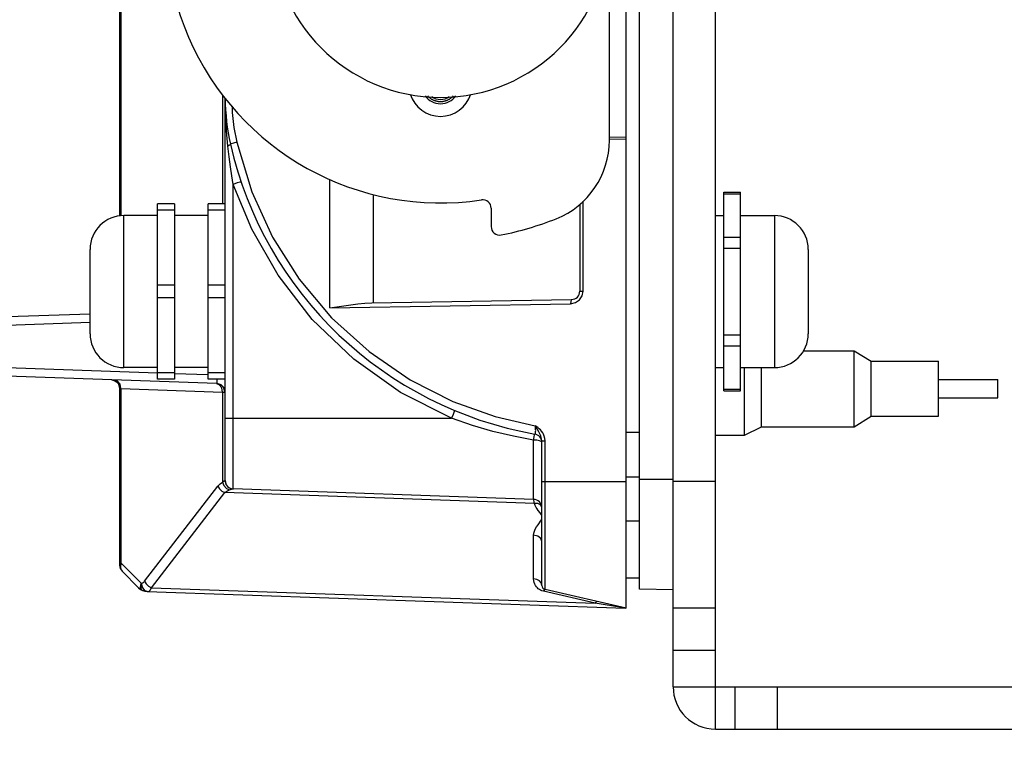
# Model space of a CAD drawing. Header units: millimetres. Extents: x 26456 to 27930, y -18123 to -17119.
# Tile 67 of 96: x 27055 to 27171, y -17448 to -17361. Entities that reach past the tile are written whole.
import ezdxf

# ---------------------------------------------------------------- set-up
doc = ezdxf.new("R2010")
doc.units = ezdxf.units.MM
doc.linetypes.add('ACAD_ISO02W100', pattern=[15, 12, -3])
doc.linetypes.add('HIDDEN', pattern=[0.2, 0.1, -0.1])
for name, color, linetype in [('HG1-Y31201-Y31202HIDDEN_LINE', 7, 'Continuous'), ('HG1-Y31201-Y31202SOLIDLINE', 7, 'Continuous'), ('LA40104-023-042SOLIDLINE', 7, 'Continuous'), ('LJ-Y31201-29SOLIDLINE', 7, 'Continuous'), ('LJ-Y31202-13SOLIDLINE', 7, 'Continuous'), ('Y31201-Y31202-PP-28_2SOLIDLINE', 7, 'Continuous'), ('Y31201-Y31202-PP-40_22SOLIDLINE', 7, 'Continuous'), ('Y31201-Y31202-PP-42_2SOLIDLINE', 7, 'Continuous'), ('Y31201-Y31202-PP-77_2SOLIDLINE', 7, 'Continuous'), ('图层2', 7, 'ACAD_ISO02W100')]:
    doc.layers.add(name, color=color, linetype=linetype)
doc.styles.add('STYLE1', font='txt.shx')
doc.dimstyles.new('11', dxfattribs={"dimtxt": 7, "dimasz": 6, "dimexe": 1.25, "dimexo": 0.625, "dimgap": 2, "dimtad": 1, "dimtxsty": 'STYLE1', "dimcen": 2.5, "dimclrd": 3, "dimclre": 3, "dimclrt": 3, "dimadec": 0, "dimazin": 0, "dimtfac": 1, "dimtmove": 0, "dimatfit": 3, "dimfxl": 1, "dimarcsym": 0})

# ---------------------------------------------------------------- blocks, each defined once
blk = doc.blocks.new('*D4')
at = {"layer": 'Defpoints', "color": 0, "linetype": 'ByBlock', "transparency": 16777216}
for p in [(27296.16, -17182.92), (27108.71, -17350.1), (27296.16, -17402.26)]:
    blk.add_point(p, dxfattribs=at)
at = {"layer": '图层2', "color": 3, "linetype": 'ByBlock', "lineweight": -2, "transparency": 16777216}
for p, q in [((27108.71, -17348.85), (27108.71, -17180.42)), ((27296.16, -17401.01), (27296.16, -17180.42)), ((27120.71, -17182.92), (27284.16, -17182.92))]:
    blk.add_line(p, q, dxfattribs=at)
at = {"layer": '图层2', "color": 3, "linetype": 'ByBlock', "transparency": 16777216}
for points in [[(27120.71, -17180.92), (27120.71, -17184.92), (27108.71, -17182.92)], [(27284.16, -17180.92), (27284.16, -17184.92), (27296.16, -17182.92)]]:
    blk.add_solid(points, dxfattribs=at)
at = {"layer": '图层2', "color": 3, "linetype": 'ByBlock', "transparency": 16777216, "insert": (27189.34, -17170.75), "char_height": 14, "attachment_point": 5, "style": 'STYLE1'}
blk.add_mtext('187,5mm [7,380in]', dxfattribs=at)
blk = doc.blocks.new('*D5')
at = {"layer": 'Defpoints', "color": 0, "linetype": 'ByBlock', "transparency": 16777216}
for p in [(27088.71, -17205.1), (27020.41, -17350.1), (27108.71, -17350.1)]:
    blk.add_point(p, dxfattribs=at)
at = {"layer": '图层2', "color": 3, "linetype": 'ByBlock', "lineweight": -2, "transparency": 16777216}
for p, q in [((27087.46, -17205.1), (27017.91, -17205.1)), ((27020.41, -17217.1), (27020.41, -17338.1)), ((27107.46, -17350.1), (27017.91, -17350.1)), ((27020.41, -17350.1), (27020.41, -17542.77))]:
    blk.add_line(p, q, dxfattribs=at)
at = {"layer": '图层2', "color": 3, "linetype": 'ByBlock', "transparency": 16777216}
for points in [[(27018.41, -17217.1), (27022.41, -17217.1), (27020.41, -17205.1)], [(27018.41, -17338.1), (27022.41, -17338.1), (27020.41, -17350.1)]]:
    blk.add_solid(points, dxfattribs=at)
at = {"layer": '图层2', "color": 3, "linetype": 'ByBlock', "transparency": 16777216, "insert": (27008.24, -17452.43), "char_height": 14, "attachment_point": 5, "rotation": 90, "style": 'STYLE1'}
blk.add_mtext('145mm [5,709in]', dxfattribs=at)
blk = doc.blocks.new('*D10')
at = {"layer": 'Defpoints', "color": 0, "linetype": 'ByBlock', "transparency": 16777216}
for p in [(27046.41, -17402.11), (27296.16, -17403.51), (27296.16, -17483.86)]:
    blk.add_point(p, dxfattribs=at)
at = {"layer": '图层2', "color": 3, "linetype": 'ByBlock', "lineweight": -2, "transparency": 16777216}
for p, q in [((27046.41, -17403.36), (27046.41, -17486.36)), ((27296.16, -17404.76), (27296.16, -17486.36)), ((27058.41, -17483.86), (27284.16, -17483.86))]:
    blk.add_line(p, q, dxfattribs=at)
at = {"layer": '图层2', "color": 3, "linetype": 'ByBlock', "transparency": 16777216}
for points in [[(27058.41, -17481.86), (27058.41, -17485.86), (27046.41, -17483.86)], [(27284.16, -17481.86), (27284.16, -17485.86), (27296.16, -17483.86)]]:
    blk.add_solid(points, dxfattribs=at)
at = {"layer": '图层2', "color": 3, "linetype": 'ByBlock', "transparency": 16777216, "insert": (27175.93, -17471.69), "char_height": 14, "attachment_point": 5, "style": 'STYLE1'}
blk.add_mtext('249,8mm [9,833in]', dxfattribs=at)

msp = doc.modelspace()

# ---------------------------------------------------------------- linework, layer by layer
at = {"layer": 'HG1-Y31201-Y31202HIDDEN_LINE', "color": 1, "linetype": 'HIDDEN'}
msp.add_lwpolyline([(27102.92, -17369.93), (27102.96, -17369.97), (27103, -17370.01), (27103.04, -17370.06), (27103.09, -17370.1), (27103.14, -17370.14), (27103.19, -17370.18), (27103.24, -17370.22), (27103.3, -17370.26), (27103.35, -17370.3), (27103.41, -17370.33), (27103.47, -17370.36), (27103.52, -17370.39), (27103.58, -17370.42), (27103.64, -17370.45), (27103.7, -17370.47), (27103.77, -17370.49), (27103.83, -17370.51), (27103.89, -17370.53), (27103.96, -17370.55), (27104.02, -17370.56), (27104.08, -17370.57), (27104.15, -17370.58), (27104.21, -17370.59), (27104.28, -17370.59), (27104.34, -17370.6), (27104.41, -17370.6), (27104.47, -17370.6), (27104.54, -17370.59), (27104.61, -17370.59), (27104.67, -17370.58), (27104.74, -17370.57), (27104.8, -17370.56), (27104.86, -17370.55), (27104.93, -17370.53), (27104.99, -17370.51), (27105.05, -17370.49), (27105.11, -17370.47), (27105.17, -17370.45), (27105.23, -17370.42), (27105.29, -17370.39), (27105.35, -17370.36), (27105.41, -17370.33), (27105.47, -17370.3), (27105.52, -17370.26), (27105.57, -17370.22), (27105.63, -17370.18), (27105.68, -17370.14), (27105.73, -17370.1), (27105.78, -17370.06), (27105.82, -17370.01), (27105.86, -17369.97), (27105.9, -17369.93)], dxfattribs=at)
at = {"layer": 'HG1-Y31201-Y31202SOLIDLINE', "color": 7}
for p, q in [((27126.41, -17430.6), (27126.41, -17269.59)), ((27066.41, -17346.96), (27066.41, -17384.14)), ((27066.56, -17346.96), (27066.56, -17384.1)), ((27078.61, -17369.83), (27078.61, -17382.71)), ((27078.91, -17415.47), (27078.91, -17370.23)), ((27126.41, -17375.1), (27124.41, -17375.06)), ((27126.41, -17374.85), (27124.42, -17374.81)), ((27091.31, -17395.03), (27091.31, -17379.78)), ((27082.05, -17385.7), (27079.87, -17380.4)), ((27079.87, -17416.47), (27079.87, -17380.4)), ((27096.49, -17394.45), (27096.49, -17381.62)), ((27120.91, -17382.77), (27120.91, -17393.04)), ((27121.3, -17393.04), (27121.3, -17382.39)), ((27120.91, -17393.04), (27121.3, -17393.04)), ((27121.19, -17393.6), (27121.3, -17393.04)), ((27091.31, -17395.03), (27119.82, -17394.54)), ((27096.26, -17394.45), (27119.93, -17394.04)), ((27119.82, -17394.54), (27120.4, -17394.41)), ((27047.37, -17396.26), (27062.91, -17395.72)), ((27051.23, -17397.12), (27062.91, -17396.72)), ((27070.91, -17402.75), (27051.23, -17402.07)), ((27077.93, -17404), (27047.37, -17402.93)), ((27076.9, -17402.96), (27072.91, -17402.82)), ((27065.95, -17403.71), (27065.47, -17403.56)), ((27066.16, -17403.72), (27065.75, -17403.57)), ((27066.3, -17404.07), (27065.95, -17403.71)), ((27066.46, -17404.08), (27066.16, -17403.72)), ((27066.42, -17404.56), (27066.3, -17404.07)), ((27066.36, -17404.24), (27066.41, -17404.53)), ((27066.56, -17404.57), (27066.46, -17404.08)), ((27077.93, -17404), (27077.94, -17404)), ((27077.94, -17404), (27077.95, -17403.99)), ((27077.96, -17403.67), (27077.96, -17403.49)), ((27066.41, -17404.53), (27066.41, -17425.51)), ((27066.42, -17404.56), (27066.56, -17404.57)), ((27066.56, -17404.57), (27078.61, -17404.99)), ((27066.56, -17404.57), (27066.56, -17425.23)), ((27078.61, -17404.99), (27078.88, -17405)), ((27078.61, -17404.99), (27078.61, -17415.65)), ((27078.91, -17408.1), (27105.73, -17408.1)), ((27115.74, -17409.19), (27115.63, -17408.99)), ((27116.35, -17410.37), (27116.29, -17410.2)), ((27115.44, -17417.72), (27115.44, -17410.68)), ((27116.39, -17410.57), (27116.35, -17410.37)), ((27116.41, -17410.79), (27116.39, -17410.57)), ((27116.41, -17410.79), (27116.8, -17410.79)), ((27116.41, -17427.89), (27116.41, -17410.79)), ((27116.8, -17410.79), (27116.77, -17410.49)), ((27116.8, -17428.38), (27116.8, -17410.79)), ((27069.37, -17427.4), (27078.05, -17416.14)), ((27078.61, -17415.65), (27078.76, -17416.06)), ((27078.88, -17415.47), (27078.91, -17415.47)), ((27078.88, -17415.47), (27079, -17415.96)), ((27079, -17415.96), (27079.35, -17416.33)), ((27116.41, -17415.6), (27126.41, -17415.6)), ((27070.18, -17428.17), (27078.86, -17416.91)), ((27115.53, -17418.19), (27078.86, -17416.91)), ((27079.35, -17416.33), (27079.83, -17416.47)), ((27115.44, -17417.72), (27079.87, -17416.47)), ((27115.47, -17417.73), (27115.47, -17417.72)), ((27115.93, -17418.21), (27115.53, -17418.19)), ((27115.64, -17418.43), (27115.53, -17418.19)), ((27116.25, -17418.36), (27115.93, -17418.21)), ((27116.37, -17418.52), (27116.25, -17418.36)), ((27116.29, -17419.43), (27116.2, -17419.31)), ((27115.44, -17427.13), (27115.44, -17421.95)), ((27116.41, -17422.71), (27116.28, -17422.34)), ((27066.56, -17425.23), (27066.41, -17425.23)), ((27066.56, -17425.23), (27068.96, -17427.62)), ((27066.53, -17425.57), (27066.53, -17425.76)), ((27066.7, -17426.22), (27068.66, -17428.18)), ((27068.95, -17427.62), (27068.86, -17427.88)), ((27068.96, -17427.59), (27068.9, -17427.94)), ((27068.96, -17427.59), (27069.07, -17428.11)), ((27068.86, -17427.88), (27068.83, -17428.1)), ((27068.83, -17428.1), (27068.84, -17428.26)), ((27068.89, -17428.31), (27068.84, -17428.26)), ((27068.9, -17427.94), (27068.92, -17428.2)), ((27068.92, -17428.2), (27068.99, -17428.4)), ((27068.95, -17428.4), (27069.03, -17428.45)), ((27069.07, -17428.11), (27069.36, -17428.48)), ((27069.36, -17428.48), (27069.78, -17428.62)), ((27069.41, -17428.58), (27069.67, -17428.62)), ((27069.67, -17428.62), (27126.31, -17430.59)), ((27070.05, -17428.42), (27070.12, -17428.31)), ((27070.12, -17428.31), (27070.18, -17428.17)), ((27070.18, -17428.17), (27122.73, -17430)), ((27116.61, -17428.59), (27116.41, -17428.53)), ((27122.73, -17430), (27116.61, -17428.59)), ((27126.41, -17430.6), (27116.8, -17428.38)), ((27126.07, -17430.55), (27122.73, -17430))]:
    msp.add_line(p, q, dxfattribs=at)
for points in [[(27079.23, -17375.87), (27079.06, -17374.05), (27078.95, -17372.13), (27078.91, -17370.23)], [(27079.72, -17371.14), (27079.75, -17371.88), (27079.95, -17373.66), (27080.28, -17375.42)], [(27079.53, -17375.65), (27079.51, -17375.71), (27079.41, -17375.78), (27079.23, -17375.87)], [(27079.87, -17380.4), (27079.71, -17379.4), (27079.55, -17378.31), (27079.39, -17377.14), (27079.23, -17375.87)], [(27080.28, -17375.42), (27079.89, -17375.52), (27079.63, -17375.6), (27079.53, -17375.65)], [(27080.28, -17375.42), (27082.06, -17381.29), (27084.52, -17386.65), (27087.68, -17391.64), (27091.52, -17396.2), (27095.95, -17400.21), (27100.82, -17403.54), (27105.89, -17406.1), (27110.9, -17407.9), (27115.63, -17408.99)], [(27080.79, -17380.08), (27080.67, -17380.13), (27080.33, -17380.24), (27079.87, -17380.4)], [(27105.73, -17408.1), (27099.69, -17405.04), (27094.13, -17401.09), (27089.23, -17396.4), (27085.17, -17391.16), (27082.05, -17385.7)], [(27120.4, -17394.41), (27120.88, -17394.08), (27121.19, -17393.6)], [(27091.31, -17395.03), (27092.15, -17394.9), (27092.98, -17394.77), (27093.8, -17394.66), (27094.62, -17394.56), (27095.44, -17394.49), (27096.26, -17394.45)], [(27119.93, -17394.04), (27119.87, -17394.1), (27119.83, -17394.29), (27119.82, -17394.54)], [(27065.47, -17403.56), (27065.61, -17403.58), (27065.84, -17403.65), (27066.05, -17403.78)], [(27066.05, -17403.78), (27066.24, -17403.98), (27066.36, -17404.24)], [(27078.61, -17404.99), (27078.5, -17404.5), (27078.2, -17404.14), (27077.92, -17404.04)], [(27078.88, -17405), (27078.75, -17404.51), (27078.41, -17404.14), (27077.93, -17404)], [(27077.95, -17403.99), (27077.96, -17403.9), (27077.96, -17403.67)], [(27078.91, -17404.99), (27078.78, -17404.5), (27078.43, -17404.14), (27077.95, -17403.99)], [(27066.41, -17404.53), (27066.41, -17404.55), (27066.42, -17404.56), (27066.42, -17404.56)], [(27106.08, -17407.18), (27106.04, -17407.3), (27105.92, -17407.64), (27105.73, -17408.1)], [(27115.44, -17410.68), (27113.04, -17410.23), (27110.61, -17409.66), (27108.2, -17408.96), (27105.73, -17408.1)], [(27115.58, -17409.96), (27115.63, -17409.94), (27115.66, -17409.88), (27115.67, -17409.79), (27115.68, -17409.68), (27115.69, -17409.56), (27115.68, -17409.44), (27115.67, -17409.32), (27115.66, -17409.21), (27115.65, -17409.1), (27115.63, -17408.99)], [(27116.77, -17410.49), (27116.7, -17410.22), (27116.62, -17410), (27116.51, -17409.81), (27116.39, -17409.63), (27116.25, -17409.48), (27116.11, -17409.34), (27115.95, -17409.21), (27115.8, -17409.1), (27115.63, -17408.99)], [(27115.44, -17410.68), (27115.51, -17410.3), (27115.56, -17410.05), (27115.58, -17409.96)], [(27116.04, -17409.71), (27115.85, -17409.37), (27115.74, -17409.19)], [(27116.29, -17410.2), (27116.22, -17410.03), (27116.14, -17409.87), (27116.04, -17409.71)], [(27116.13, -17410.76), (27115.81, -17410.7), (27115.44, -17410.68)], [(27116.41, -17410.95), (27116.34, -17410.84), (27116.13, -17410.76)], [(27078.05, -17416.14), (27078.31, -17415.86), (27078.61, -17415.65)], [(27078.05, -17416.14), (27078.23, -17416.46), (27078.52, -17416.73), (27078.86, -17416.91)], [(27078.61, -17415.65), (27078.78, -17415.51), (27078.88, -17415.47)], [(27078.76, -17416.06), (27079.05, -17416.4), (27079.42, -17416.58)], [(27078.86, -17416.91), (27079.12, -17416.72), (27079.42, -17416.58)], [(27079.42, -17416.58), (27079.67, -17416.5), (27079.83, -17416.47)], [(27115.5, -17417.95), (27115.48, -17417.78), (27115.47, -17417.73)], [(27115.53, -17418.19), (27115.51, -17418.06), (27115.5, -17417.95)], [(27116.2, -17419.31), (27115.99, -17419.01), (27115.87, -17418.84), (27115.75, -17418.65), (27115.64, -17418.43)], [(27116.41, -17419.66), (27116.41, -17419.65), (27116.36, -17419.55), (27116.29, -17419.43)], [(27115.44, -17421.95), (27115.47, -17421.72), (27115.53, -17421.47), (27115.64, -17421.22), (27115.79, -17420.95), (27115.96, -17420.71), (27116.12, -17420.49), (27116.25, -17420.3), (27116.36, -17420.14), (27116.41, -17420.03)], [(27116.28, -17422.34), (27115.93, -17422.06), (27115.44, -17421.95)], [(27066.56, -17425.23), (27066.54, -17425.39), (27066.53, -17425.57)], [(27066.53, -17425.76), (27066.56, -17425.94), (27066.62, -17426.1), (27066.7, -17426.22)], [(27068.96, -17427.62), (27069.03, -17427.62), (27069.1, -17427.6), (27069.17, -17427.57), (27069.24, -17427.53), (27069.31, -17427.47), (27069.37, -17427.4)], [(27069.37, -17427.4), (27069.55, -17427.72), (27069.84, -17427.99), (27070.18, -17428.17)], [(27116.13, -17427.36), (27115.82, -17427.19), (27115.44, -17427.13)], [(27116.12, -17428.38), (27115.99, -17428.29), (27115.88, -17428.18), (27115.77, -17428.06), (27115.66, -17427.91), (27115.58, -17427.74), (27115.51, -17427.56), (27115.46, -17427.35), (27115.44, -17427.13)], [(27116.41, -17427.89), (27116.34, -17427.6), (27116.13, -17427.36)], [(27068.66, -17428.18), (27068.72, -17428.22), (27068.78, -17428.25), (27068.84, -17428.26)], [(27068.84, -17428.26), (27068.89, -17428.34), (27068.95, -17428.4)], [(27068.99, -17428.4), (27068.94, -17428.36), (27068.89, -17428.31)], [(27068.99, -17428.4), (27069.19, -17428.5), (27069.41, -17428.58)], [(27069.03, -17428.45), (27069.01, -17428.43), (27069, -17428.42), (27068.99, -17428.4)], [(27069.78, -17428.62), (27069.84, -17428.61), (27069.91, -17428.58), (27069.98, -17428.51), (27070.05, -17428.42)], [(27116.41, -17428.53), (27116.26, -17428.46), (27116.12, -17428.38)], [(27116.8, -17428.38), (27116.74, -17428.4), (27116.68, -17428.47), (27116.61, -17428.59)], [(27122.92, -17429.79), (27122.87, -17429.81), (27122.8, -17429.88), (27122.73, -17430)], [(27126.31, -17430.59), (27126.31, -17430.59), (27126.07, -17430.55)]]:
    msp.add_lwpolyline(points, dxfattribs=at)
for centre, radius, start, end in [((27103.91, -17370.09), 25, 180.3269, 192.8386), ((27104.41, -17368.6), 1.75, 233.7544, 306.2456), ((27123.41, -17365.65), 45, 192.8386, 259.9846), ((27119.91, -17393.04), 1, 271, 0), ((27115.41, -17410.95), 1, 359.9992, 79.9844), ((27079.91, -17415.47), 1, 180, 268), ((27115.41, -17418.71), 1, 0, 88), ((27067.41, -17425.51), 1, 180, 225), ((27069.72, -17427.12), 1.5, 225, 268), ((27116.91, -17427.89), 0.5, 180, 257), ((27126.28, -17431.59), 1, 82.465, 87.9999)]:
    msp.add_arc(centre, radius, start, end, dxfattribs=at)
at = {"layer": 'LA40104-023-042SOLIDLINE', "color": 7}
for p, q in [((27147.42, -17400.1), (27153.41, -17400.1)), ((27153.41, -17400.1), (27155.41, -17401.35)), ((27153.41, -17409.1), (27153.41, -17400.1)), ((27140.41, -17410.1), (27140.41, -17402.1)), ((27142.41, -17409.1), (27142.41, -17402.1)), ((27155.41, -17401.35), (27163.41, -17401.35)), ((27155.41, -17407.85), (27155.41, -17401.35)), ((27163.41, -17407.85), (27163.41, -17401.35)), ((27163.41, -17403.5), (27170.41, -17403.5)), ((27170.41, -17405.7), (27170.41, -17403.5)), ((27163.41, -17405.7), (27170.41, -17405.7)), ((27153.41, -17409.1), (27155.41, -17407.85)), ((27155.41, -17407.85), (27163.41, -17407.85)), ((27140.41, -17410.1), (27142.41, -17409.1)), ((27142.41, -17409.1), (27153.41, -17409.1)), ((27136.96, -17410.1), (27140.41, -17410.1))]:
    msp.add_line(p, q, dxfattribs=at)
at = {"layer": 'LJ-Y31201-29SOLIDLINE', "color": 7}
for p, q in [((27124.41, -17375.18), (27124.41, -17350.1)), ((27110.41, -17383.22), (27110.41, -17385.41))]:
    msp.add_line(p, q, dxfattribs=at)
for centre, radius, start, end in [((27104.41, -17350.1), 32.5, 128.0293, 278.5837), ((27104.41, -17368.6), 3.75, 197.124, 342.876), ((27104.41, -17368.6), 2.25, 215.4777, 324.5223), ((27114.41, -17375.18), 10, 291.7385, 0), ((27109.41, -17383.22), 1, 0, 98.5837), ((27104.41, -17350.1), 37, 281.2123, 291.7385), ((27111.41, -17385.41), 1, 180, 281.2123)]:
    msp.add_arc(centre, radius, start, end, dxfattribs=at)
at = {"layer": 'LJ-Y31202-13SOLIDLINE', "color": 7}
for p, q in [((27136.96, -17444.9), (27136.96, -17255.3)), ((27136.96, -17415.6), (27131.96, -17415.6)), ((27136.96, -17430.6), (27131.96, -17430.6)), ((27136.96, -17435.6), (27131.96, -17435.6)), ((27131.96, -17439.9), (27186.96, -17439.9)), ((27139.28, -17439.9), (27139.28, -17444.9)), ((27144.28, -17439.9), (27144.28, -17444.9))]:
    msp.add_line(p, q, dxfattribs=at)
at = {"layer": 'LJ-Y31202-13SOLIDLINE', "color": 255}
for p, q in [((27131.96, -17439.9), (27131.96, -17260.3)), ((27136.96, -17444.9), (27186.96, -17444.9))]:
    msp.add_line(p, q, dxfattribs=at)
msp.add_arc((27136.96, -17439.9), 5, 180, 270, dxfattribs=at)
at = {"layer": 'Y31201-Y31202-PP-28_2SOLIDLINE', "color": 7}
for p, q in [((27137.96, -17381.33), (27139.96, -17381.33)), ((27137.96, -17404.87), (27137.96, -17381.33)), ((27137.96, -17381.53), (27139.96, -17381.53)), ((27139.96, -17404.87), (27139.96, -17381.33)), ((27072.91, -17382.71), (27070.91, -17382.71)), ((27070.91, -17403.49), (27070.91, -17382.71)), ((27072.91, -17383.46), (27070.91, -17383.46)), ((27072.91, -17382.71), (27072.91, -17403.49)), ((27078.91, -17382.71), (27076.91, -17382.71)), ((27076.91, -17403.49), (27076.91, -17382.71)), ((27078.91, -17383.46), (27076.91, -17383.46)), ((27070.91, -17384.1), (27066.91, -17384.1)), ((27066.91, -17402.1), (27066.91, -17384.1)), ((27076.91, -17384.1), (27072.91, -17384.1)), ((27136.96, -17384.1), (27137.96, -17384.1)), ((27136.96, -17384.1), (27137.96, -17384.1)), ((27139.96, -17384.1), (27143.96, -17384.1)), ((27139.96, -17384.1), (27143.96, -17384.1)), ((27143.96, -17384.1), (27143.96, -17402.1)), ((27137.96, -17386.67), (27139.96, -17386.67)), ((27062.91, -17398.1), (27062.91, -17388.1)), ((27137.96, -17387.96), (27139.96, -17387.96)), ((27147.96, -17388.1), (27147.96, -17398.1)), ((27072.91, -17392.35), (27070.91, -17392.35)), ((27078.91, -17392.35), (27076.91, -17392.35)), ((27072.91, -17393.85), (27070.91, -17393.85)), ((27078.91, -17393.85), (27076.91, -17393.85)), ((27137.96, -17398.23), (27139.96, -17398.23)), ((27137.96, -17399.53), (27139.96, -17399.53)), ((27070.91, -17402.1), (27066.91, -17402.1)), ((27076.91, -17402.1), (27072.91, -17402.1)), ((27136.96, -17402.1), (27137.96, -17402.1)), ((27136.96, -17402.1), (27137.96, -17402.1)), ((27139.96, -17402.1), (27143.96, -17402.1)), ((27139.96, -17402.1), (27143.96, -17402.1)), ((27072.91, -17402.74), (27070.91, -17402.74)), ((27078.91, -17402.74), (27076.91, -17402.74)), ((27072.91, -17403.49), (27070.91, -17403.49)), ((27078.91, -17403.49), (27076.91, -17403.49)), ((27137.96, -17404.67), (27139.96, -17404.67)), ((27137.96, -17404.87), (27139.96, -17404.87))]:
    msp.add_line(p, q, dxfattribs=at)
for centre, start, end in [((27066.91, -17388.1), 90, 180), ((27143.96, -17388.1), 0, 90), ((27066.91, -17398.1), 180, 270), ((27143.96, -17398.1), 270, 0)]:
    msp.add_arc(centre, 4, start, end, dxfattribs=at)
at = {"layer": 'Y31201-Y31202-PP-40_22SOLIDLINE', "color": 7}
for p, q in [((27127.96, -17428.35), (27127.96, -17271.85)), ((27131.96, -17415.35), (27127.96, -17415.35)), ((27131.96, -17428.42), (27127.96, -17428.35))]:
    msp.add_line(p, q, dxfattribs=at)
at = {"layer": 'Y31201-Y31202-PP-42_2SOLIDLINE', "color": 7}
for p, q in [((27127.96, -17409.78), (27126.41, -17409.78)), ((27127.96, -17415.09), (27126.41, -17415.09)), ((27127.96, -17420.29), (27126.41, -17420.29)), ((27127.96, -17427.03), (27126.41, -17427.03))]:
    msp.add_line(p, q, dxfattribs=at)
at = {"layer": 'Y31201-Y31202-PP-77_2SOLIDLINE', "color": 255}
msp.add_arc((27104.41, -17350.1), 20, 180, 0, dxfattribs=at)

# ---------------------------------------------------------------- dimensions: what is measured, and where the dimension line sits
at = {"layer": '图层2', "color": 3, "linetype": 'ByBlock'}
for base, p1, p2, picture, middle in [((27296.15947732, -17182.92138997), (27108.70947732, -17350.0983517), (27296.15947732, -17402.25700307), '*D4', (27189.34485929, -17182.92138997)), ((27296.15947732, -17483.86101732), (27046.40947732, -17402.10549094), (27296.15947732, -17403.50700307), '*D10', (27175.93447732, -17483.86101732))]:
    dim = msp.add_linear_dim(base=base, p1=p1, p2=p2, dimstyle='11', override={"dimscale": 2, "dimdec": 1, "dimpost": 'mm'}, dxfattribs=at)
    dim.commit()
    dim.dimension.update_dxf_attribs({"geometry": picture, "text_midpoint": middle, "dimtype": 160})
dim = msp.add_linear_dim(base=(27020.41, -17350.1), p1=(27088.71, -17205.1), p2=(27108.71, -17350.1), angle=90, dimstyle='11', override={"dimscale": 2, "dimdec": 1, "dimpost": 'mm'}, dxfattribs=at)
dim.commit()
dim.dimension.update_dxf_attribs({"geometry": '*D5', "text_midpoint": (27020.41, -17452.43), "dimtype": 160})

doc.saveas('drawing.dxf')
